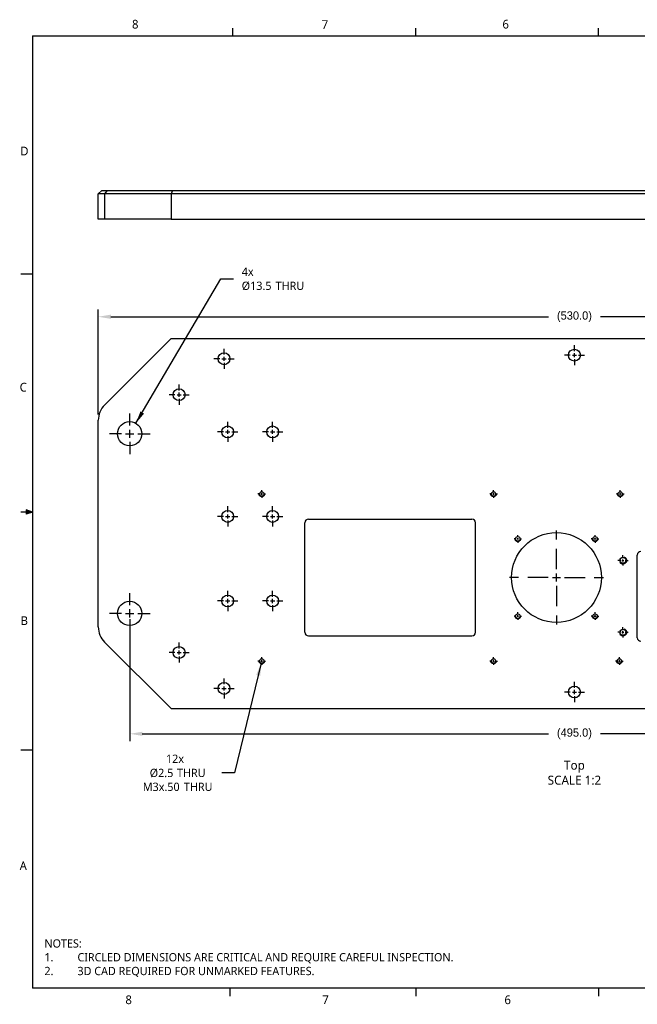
# Model space of a CAD drawing. Extents: x 0.3 to 39, y 0.1 to 10.9.
# Tile 1 of 3: x 0.3 to 7, y 0.1 to 10.9. Entities that reach past the tile are written whole.
import ezdxf

# ---------------------------------------------------------------- set-up
doc = ezdxf.new("R2010")
doc.units = 0
doc.header["$LTSCALE"] = 0.5
doc.header["$MEASUREMENT"] = 0
doc.header["$PDMODE"] = 33
doc.header["$PDSIZE"] = 0.03937
doc.linetypes.add('CENTER', pattern=[0.72, 0.45, -0.09, 0.09, -0.09])
doc.linetypes.add('HIDDEN', pattern=[0.15, 0.1, -0.05])
doc.layers.get('DEFPOINTS').update_dxf_attribs({"linetype": 'CONTINUOUS'})
for name, color, linetype in [('ANNOTATION_LINES', 7, 'CONTINUOUS'), ('ANNOTATION_TEXT', 7, 'CONTINUOUS'), ('BORDER_FRAME', 7, 'CONTINUOUS'), ('CENTERMARKS', 7, 'CONTINUOUS'), ('SKETCHED_GEOMETRY', 7, 'CONTINUOUS'), ('SURFACE_THREAD_SYMBOLS_ON_', 7, 'HIDDEN'), ('TANGENT_LINES', 7, 'CONTINUOUS'), ('VISIBLE', 7, 'CONTINUOUS')]:
    doc.layers.add(name, color=color, linetype=linetype)
doc.styles.add('ONSHAPE-STANDARD', font='NotoSans-Regular.ttf')
doc.styles.add('ONSHAPE-STANDARD-DIMENSION', font='txt')
doc.styles.add('ONSHAPE-STANDARD-HOLE-CALL', font='Noto Sans', dxfattribs={"height": 0.090551})
doc.styles.add('ONSHAPE-STANDARD-NOTESTYLE', font='Noto Sans', dxfattribs={"height": 0.090551})
doc.styles.add('ONSHAPE-STANDARD-VIEW-LABE', font='Noto Sans', dxfattribs={"height": 0.098425})
doc.dimstyles.new('ONSHAPE-STANDARD$0', dxfattribs={"dimtxt": 0.090551, "dimasz": 0.137795, "dimexe": 0.07874, "dimexo": 0.062992, "dimgap": 0.090551, "dimtad": 0, "dimtih": 1, "dimtoh": 1, "dimdec": 1, "dimlfac": 25.4, "dimzin": 7, "dimtxsty": 'ONSHAPE-STANDARD-DIMENSION', "dimcen": 0.09, "dimclrd": 7, "dimclre": 7, "dimclrt": 7, "dimadec": 1, "dimazin": 3, "dimtfac": 1, "dimtdec": 1, "dimtofl": 0, "dimtmove": 0, "dimatfit": 3, "dimtolj": 1, "dimtzin": 7})

# ---------------------------------------------------------------- blocks, each defined once
blk = doc.blocks.new('*U2', base_point=(-0.091, -0.125))
at = {"layer": 'ANNOTATION_TEXT', "color": 0, "char_height": 0.0906, "attachment_point": 7, "style": 'ONSHAPE-STANDARD-HOLE-CALL'}
for s, insert in [('4x ', (0, -0.091)), ('%%c13.5', (0, -0.249)), (' THRU', (0.341, -0.247))]:
    blk.add_mtext(s, dxfattribs=dict(at, insert=insert))
blk = doc.blocks.new('*U3', base_point=(0.866, -0.2))
at = {"layer": 'ANNOTATION_TEXT', "color": 0, "char_height": 0.0906, "style": 'ONSHAPE-STANDARD-HOLE-CALL'}
for s, insert, attachment_point in [('12x ', (0.353, -0.091), 8), ('%%c2.5', (0.076, -0.25), 7), (' THRU', (0.344, -0.247), 7), ('M3x.50', (0, -0.4), 7), (' THRU', (0.42, -0.399), 7)]:
    blk.add_mtext(s, dxfattribs=dict(at, insert=insert, attachment_point=attachment_point))
blk = doc.blocks.new('*D5')
at = {"layer": 'ANNOTATION_TEXT', "color": 7}
for p, q in [((1.113, 6.568), (1.113, 7.718)), ((11.546, 7.462), (11.546, 7.718)), ((1.251, 7.639), (6.045, 7.639)), ((11.409, 7.639), (6.615, 7.639)), ((11.546, 6.568), (11.546, 7.337))]:
    blk.add_line(p, q, dxfattribs=at)
for points in [[(1.251, 7.662), (1.251, 7.616), (1.113, 7.639)], [(11.409, 7.616), (11.409, 7.662), (11.546, 7.639)]]:
    blk.add_solid(points, dxfattribs=at)
at = {"layer": 'DEFPOINTS', "color": 0}
for p in [(11.546, 7.639), (1.113, 6.505), (11.546, 6.505)]:
    blk.add_point(p, dxfattribs=at)
at = {"layer": 'ANNOTATION_TEXT', "color": 7, "insert": (6.33, 7.639), "char_height": 0.09055, "attachment_point": 5, "style": 'ONSHAPE-STANDARD-DIMENSION'}
blk.add_mtext('\\A1;(530.0)', dxfattribs=at)
blk = doc.blocks.new('*D7')
at = {"layer": 'ANNOTATION_TEXT', "color": 7}
for p, q in [((1.458, 4.325), (1.458, 2.99)), ((11.202, 4.325), (11.202, 3.407)), ((11.202, 3.282), (11.202, 2.99)), ((1.596, 3.069), (6.045, 3.069)), ((11.064, 3.069), (6.615, 3.069))]:
    blk.add_line(p, q, dxfattribs=at)
for points in [[(1.596, 3.092), (1.596, 3.046), (1.458, 3.069)], [(11.064, 3.046), (11.064, 3.092), (11.202, 3.069)]]:
    blk.add_solid(points, dxfattribs=at)
at = {"layer": 'DEFPOINTS', "color": 0}
for p in [(1.458, 4.388), (11.202, 4.388), (11.202, 3.069)]:
    blk.add_point(p, dxfattribs=at)
at = {"layer": 'ANNOTATION_TEXT', "color": 7, "insert": (6.33, 3.069), "char_height": 0.09055, "attachment_point": 5, "style": 'ONSHAPE-STANDARD-DIMENSION'}
blk.add_mtext('\\A1;(495.0)', dxfattribs=at)

msp = doc.modelspace()

# ---------------------------------------------------------------- linework, layer by layer
at = {"layer": 'ANNOTATION_LINES'}
for p, q in [((1.5251, 6.4712, 0.0197), (2.4561, 8.0533, -0.0197)), ((2.4561, 8.0533), (2.5939, 8.0533)), ((2.8987, 3.8426, 0.0197), (2.6049, 2.6412, -0.0197)), ((2.6049, 2.6412), (2.4671, 2.6412))]:
    msp.add_line(p, q, dxfattribs=at)
for points in [[(1.6148, 6.5783), (1.5251, 6.4712), (1.5752, 6.6016)], [(2.8437, 3.7142), (2.8987, 3.8426), (2.8883, 3.7033)]]:
    msp.add_solid(points, dxfattribs=at)
at = {"layer": 'BORDER_FRAME'}
for p, q in [((2.5875, 10.7165), (2.5875, 10.8028)), ((4.5911, 10.7165), (4.5911, 10.8028)), ((6.5947, 10.7165), (6.5947, 10.8028)), ((0.3928, 10.7165), (0.3928, 0.2823)), ((0.3928, 10.7165), (16.846, 10.7165)), ((0.3924, 8.1073), (0.2652, 8.1073)), ((0.3924, 5.4994), (0.324, 5.5238)), ((0.324, 5.5238), (0.324, 5.4764)), ((0.3924, 5.4994), (0.324, 5.5086)), ((0.3924, 5.4994), (0.2652, 5.4994)), ((0.3924, 5.4994), (0.324, 5.4764)), ((0.3924, 5.4994), (0.324, 5.4889)), ((0.3924, 2.8915), (0.2652, 2.8915)), ((16.846, 0.2823), (0.3928, 0.2823)), ((2.5559, 0.2795), (2.5559, 0.1959)), ((4.5911, 0.2822), (4.5911, 0.1959)), ((6.5947, 0.2822), (6.5947, 0.1959))]:
    msp.add_line(p, q, dxfattribs=at)
at = {"layer": 'CENTERMARKS', "linetype": 'CENTER'}
for p, q in [((2.4912, 7.224), (2.4912, 7.2889)), ((6.3298, 7.2633), (6.3298, 7.3283)), ((2.4457, 7.1785), (2.3808, 7.1785)), ((2.4912, 7.133), (2.4912, 7.0681)), ((2.5367, 7.1785), (2.6016, 7.1785)), ((6.2843, 7.2179), (6.2194, 7.2179)), ((6.3298, 7.1724), (6.3298, 7.1074)), ((6.3753, 7.2179), (6.4402, 7.2179)), ((1.9991, 6.8303), (1.9991, 6.8952)), ((1.9536, 6.7848), (1.8887, 6.7848)), ((1.9991, 6.7393), (1.9991, 6.6743)), ((2.0446, 6.7848), (2.1095, 6.7848)), ((1.4577, 6.4466), (1.4577, 6.5795)), ((2.5311, 6.423), (2.5311, 6.4879)), ((3.0232, 6.423), (3.0232, 6.4879)), ((2.4856, 6.3775), (2.4207, 6.3775)), ((2.5766, 6.3775), (2.6415, 6.3775)), ((2.9777, 6.3775), (2.9128, 6.3775)), ((3.0687, 6.3775), (3.1337, 6.3775)), ((1.3677, 6.3566), (1.2349, 6.3566)), ((1.4577, 6.2666), (1.4577, 6.1338)), ((1.5477, 6.3566), (1.6806, 6.3566)), ((2.5311, 6.332), (2.5311, 6.2671)), ((3.0232, 6.332), (3.0232, 6.2671)), ((2.9046, 5.7144), (2.9046, 5.739)), ((5.444, 5.7144), (5.444, 5.739)), ((6.8318, 5.7144), (6.8318, 5.739)), ((2.8874, 5.6972), (2.8628, 5.6972)), ((2.9046, 5.68), (2.9046, 5.6554)), ((2.9218, 5.6972), (2.9464, 5.6972)), ((5.4267, 5.6972), (5.4021, 5.6972)), ((5.444, 5.68), (5.444, 5.6554)), ((5.4612, 5.6972), (5.4858, 5.6972)), ((6.8145, 5.6972), (6.7899, 5.6972)), ((6.8318, 5.68), (6.8318, 5.6554)), ((6.849, 5.6972), (6.8736, 5.6972)), ((2.5311, 5.4966), (2.5311, 5.5616)), ((3.0232, 5.4966), (3.0232, 5.5616)), ((2.4856, 5.4511), (2.4207, 5.4511)), ((2.5311, 5.4056), (2.5311, 5.3407)), ((2.5766, 5.4511), (2.6415, 5.4511)), ((2.9777, 5.4511), (2.9128, 5.4511)), ((3.0232, 5.4056), (3.0232, 5.3407)), ((3.0687, 5.4511), (3.1337, 5.4511)), ((6.1329, 4.8718), (6.1329, 5.364)), ((5.6925, 5.2051), (5.6679, 5.2051)), ((5.7097, 5.2223), (5.7097, 5.2469)), ((5.7097, 5.1878), (5.7097, 5.1632)), ((5.7269, 5.2051), (5.7515, 5.2051)), ((6.5389, 5.2051), (6.5143, 5.2051)), ((6.5562, 5.2223), (6.5562, 5.2469)), ((6.5562, 5.1878), (6.5562, 5.1632)), ((6.5734, 5.2051), (6.598, 5.2051)), ((6.838, 4.9688), (6.8047, 4.9688)), ((6.8613, 4.9921), (6.8613, 5.0254)), ((6.8846, 4.9688), (6.9179, 4.9688)), ((6.8613, 4.9455), (6.8613, 4.9122)), ((6.0429, 4.7818), (5.5508, 4.7818)), ((6.2229, 4.7818), (6.7151, 4.7818)), ((6.1329, 4.6918), (6.1329, 4.1997)), ((1.4577, 4.4781), (1.4577, 4.611)), ((2.5311, 4.5702), (2.5311, 4.6352)), ((3.0232, 4.5702), (3.0232, 4.6352)), ((2.4856, 4.5247), (2.4207, 4.5247)), ((2.5311, 4.4793), (2.5311, 4.4143)), ((2.5766, 4.5247), (2.6415, 4.5247)), ((2.9777, 4.5247), (2.9128, 4.5247)), ((3.0232, 4.4793), (3.0232, 4.4143)), ((3.0687, 4.5247), (3.1337, 4.5247)), ((1.3677, 4.3881), (1.2349, 4.3881)), ((1.5477, 4.3881), (1.6806, 4.3881)), ((5.6925, 4.3586), (5.6679, 4.3586)), ((5.7097, 4.3758), (5.7097, 4.4004)), ((5.7097, 4.3414), (5.7097, 4.3168)), ((5.7269, 4.3586), (5.7515, 4.3586)), ((6.5389, 4.3586), (6.5143, 4.3586)), ((6.5562, 4.3758), (6.5562, 4.4004)), ((6.5562, 4.3414), (6.5562, 4.3168)), ((6.5734, 4.3586), (6.598, 4.3586)), ((1.4577, 4.2981), (1.4577, 4.1653)), ((6.8613, 4.2047), (6.8613, 4.238)), ((6.838, 4.1814), (6.8047, 4.1814)), ((6.8613, 4.1581), (6.8613, 4.1248)), ((6.8846, 4.1814), (6.9179, 4.1814)), ((1.9991, 4.0055), (1.9991, 4.0704)), ((1.9536, 3.96), (1.8887, 3.96)), ((1.9991, 3.9145), (1.9991, 3.8495)), ((2.0446, 3.96), (2.1095, 3.96)), ((2.9046, 3.8837), (2.9046, 3.9083)), ((5.444, 3.8837), (5.444, 3.9083)), ((6.8219, 3.8837), (6.8219, 3.9083)), ((2.8874, 3.8665), (2.8628, 3.8665)), ((2.9046, 3.8493), (2.9046, 3.8246)), ((2.9218, 3.8665), (2.9464, 3.8665)), ((5.4267, 3.8665), (5.4021, 3.8665)), ((5.444, 3.8493), (5.444, 3.8246)), ((5.4612, 3.8665), (5.4858, 3.8665)), ((6.8047, 3.8665), (6.7801, 3.8665)), ((6.8219, 3.8493), (6.8219, 3.8246)), ((6.8391, 3.8665), (6.8637, 3.8665)), ((2.4912, 3.6118), (2.4912, 3.6767)), ((2.4457, 3.5663), (2.3808, 3.5663)), ((2.5367, 3.5663), (2.6016, 3.5663)), ((6.3298, 3.5724), (6.3298, 3.6373)), ((2.4912, 3.5208), (2.4912, 3.4558)), ((6.2843, 3.5269), (6.2194, 3.5269)), ((6.3298, 3.4814), (6.3298, 3.4165)), ((6.3753, 3.5269), (6.4402, 3.5269))]:
    msp.add_line(p, q, dxfattribs=at)
at = {"layer": 'CENTERMARKS', "linetype": 'CONTINUOUS'}
for p, q in [((6.3298, 7.1951), (6.3298, 7.2406)), ((2.4685, 7.1785), (2.5139, 7.1785)), ((2.4912, 7.1557), (2.4912, 7.2012)), ((6.3071, 7.2179), (6.3525, 7.2179)), ((1.9991, 6.762), (1.9991, 6.8075)), ((1.9763, 6.7848), (2.0218, 6.7848)), ((1.4577, 6.3116), (1.4577, 6.4016)), ((2.5084, 6.3775), (2.5538, 6.3775)), ((2.5311, 6.3548), (2.5311, 6.4002)), ((3.0005, 6.3775), (3.046, 6.3775)), ((3.0232, 6.3548), (3.0232, 6.4002)), ((1.4127, 6.3566), (1.5027, 6.3566)), ((2.896, 5.6972), (2.9132, 5.6972)), ((2.9046, 5.6886), (2.9046, 5.7058)), ((5.4354, 5.6972), (5.4526, 5.6972)), ((5.444, 5.6886), (5.444, 5.7058)), ((6.8231, 5.6972), (6.8404, 5.6972)), ((6.8318, 5.6886), (6.8318, 5.7058)), ((2.5084, 5.4511), (2.5538, 5.4511)), ((2.5311, 5.4284), (2.5311, 5.4739)), ((3.0005, 5.4511), (3.046, 5.4511)), ((3.0232, 5.4284), (3.0232, 5.4739)), ((5.7011, 5.2051), (5.7183, 5.2051)), ((5.7097, 5.1964), (5.7097, 5.2137)), ((6.5476, 5.2051), (6.5648, 5.2051)), ((6.5562, 5.1964), (6.5562, 5.2137)), ((6.8496, 4.9688), (6.8729, 4.9688)), ((6.8613, 4.9572), (6.8613, 4.9805)), ((6.0879, 4.7818), (6.1779, 4.7818)), ((6.1329, 4.7368), (6.1329, 4.8268)), ((2.5311, 4.502), (2.5311, 4.5475)), ((3.0232, 4.502), (3.0232, 4.5475)), ((1.4577, 4.3431), (1.4577, 4.4331)), ((2.5084, 4.5247), (2.5538, 4.5247)), ((3.0005, 4.5247), (3.046, 4.5247)), ((1.4127, 4.3881), (1.5027, 4.3881)), ((5.7011, 4.3586), (5.7183, 4.3586)), ((5.7097, 4.35), (5.7097, 4.3672)), ((6.5476, 4.3586), (6.5648, 4.3586)), ((6.5562, 4.35), (6.5562, 4.3672)), ((6.8496, 4.1814), (6.8729, 4.1814)), ((6.8613, 4.1698), (6.8613, 4.1931)), ((1.9763, 3.96), (2.0218, 3.96)), ((1.9991, 3.9372), (1.9991, 3.9827)), ((2.896, 3.8665), (2.9132, 3.8665)), ((2.9046, 3.8579), (2.9046, 3.8751)), ((5.4354, 3.8665), (5.4526, 3.8665)), ((5.444, 3.8579), (5.444, 3.8751)), ((6.8133, 3.8665), (6.8305, 3.8665)), ((6.8219, 3.8579), (6.8219, 3.8751)), ((2.4685, 3.5663), (2.5139, 3.5663)), ((2.4912, 3.5435), (2.4912, 3.589)), ((6.3071, 3.5269), (6.3525, 3.5269)), ((6.3298, 3.5042), (6.3298, 3.5496))]:
    msp.add_line(p, q, dxfattribs=at)
at = {"layer": 'SURFACE_THREAD_SYMBOLS_ON_'}
for centre, radius in [((2.9046, 5.6972), 0.0295), ((5.444, 5.6972), 0.0295), ((6.8318, 5.6972), 0.0295), ((5.7097, 5.2051), 0.0295), ((6.5562, 5.2051), 0.0295), ((6.8613, 4.9688), 0.0394), ((5.7097, 4.3586), 0.0295), ((6.5562, 4.3586), 0.0295), ((6.8613, 4.1814), 0.0394), ((2.9046, 3.8665), 0.0295), ((5.444, 3.8665), 0.0295), ((6.8219, 3.8665), 0.0295)]:
    msp.add_circle(centre, radius, dxfattribs=at)
at = {"layer": 'TANGENT_LINES'}
for p, q in [((1.2103, 9.0241), (1.1824, 8.9847)), ((1.1824, 8.9847), (1.1824, 8.7092))]:
    msp.add_line(p, q, dxfattribs=at)
at = {"layer": 'VISIBLE'}
for p, q in [((1.1526, 9.0241), (1.1133, 8.9847)), ((1.1133, 8.7092), (1.1133, 8.9847)), ((1.1824, 8.9847), (1.1133, 8.9847)), ((1.1526, 9.0241), (1.2103, 9.0241)), ((1.9105, 8.9847), (1.1824, 8.9847)), ((1.2103, 9.0241), (1.9268, 9.0241)), ((1.9268, 9.0241), (1.9105, 8.9847)), ((10.7491, 8.9847), (1.9105, 8.9847)), ((1.9105, 8.9847), (1.9105, 8.7092)), ((1.9268, 9.0241), (10.7328, 9.0241)), ((1.1824, 8.7092), (1.1133, 8.7092)), ((1.9105, 8.7092), (1.1824, 8.7092)), ((1.9105, 8.7092), (10.7491, 8.7092)), ((1.9105, 7.3999), (1.1824, 6.6719)), ((1.9105, 7.3999), (10.7491, 7.3999)), ((1.1133, 4.2399), (1.1133, 6.5048)), ((3.4164, 5.4216), (5.2077, 5.4216)), ((3.377, 4.1814), (3.377, 5.3822)), ((5.2471, 4.1814), (5.2471, 5.3822)), ((7.0188, 4.1224), (7.0188, 5.0279)), ((3.4164, 4.1421), (5.2077, 4.1421)), ((1.1824, 4.0729), (1.9105, 3.3448)), ((1.9105, 3.3448), (10.7491, 3.3448))]:
    msp.add_line(p, q, dxfattribs=at)
for centre, radius in [((2.4912, 7.1785), 0.065), ((6.3298, 7.2179), 0.065), ((1.9991, 6.7848), 0.065), ((1.4577, 6.3566), 0.1329), ((2.5311, 6.3775), 0.065), ((3.0232, 6.3775), 0.065), ((2.9046, 5.6972), 0.0246), ((5.444, 5.6972), 0.0246), ((6.8318, 5.6972), 0.0246), ((2.5311, 5.4511), 0.065), ((3.0232, 5.4511), 0.065), ((6.1329, 4.7818), 0.4921), ((5.7097, 5.2051), 0.0246), ((6.5562, 5.2051), 0.0246), ((6.8613, 4.9688), 0.0333), ((2.5311, 4.5247), 0.065), ((3.0232, 4.5247), 0.065), ((1.4577, 4.3881), 0.1329), ((5.7097, 4.3586), 0.0246), ((6.5562, 4.3586), 0.0246), ((6.8613, 4.1814), 0.0333), ((1.9991, 3.96), 0.065), ((2.9046, 3.8665), 0.0246), ((5.444, 3.8665), 0.0246), ((6.8219, 3.8665), 0.0246), ((2.4912, 3.5663), 0.065), ((6.3298, 3.5269), 0.065)]:
    msp.add_circle(centre, radius, dxfattribs=at)
for centre, radius, start, end in [((1.3495, 6.5048), 0.2362, 135, 180), ((3.4164, 5.3822), 0.0394, 90, 180), ((5.2077, 5.3822), 0.0394, 0, 90), ((7.0581, 5.0279), 0.0394, 90, 180), ((1.3495, 4.2399), 0.2362, 180, 225), ((3.4164, 4.1814), 0.0394, 180, 270), ((5.2077, 4.1814), 0.0394, 270, 0), ((7.0581, 4.1224), 0.0394, 180, 270)]:
    msp.add_arc(centre, radius, start, end, dxfattribs=at)

# ---------------------------------------------------------------- block references
at = {"layer": 'ANNOTATION_TEXT', "color": 7}
for name, p in [('*U2', (2.5939, 8.0533)), ('*U3', (2.4671, 2.6412))]:
    msp.add_blockref(name, p, dxfattribs=at)

# ---------------------------------------------------------------- texts
at = {"layer": 'ANNOTATION_TEXT', "color": 7, "insert": (6.3298, 2.774), "char_height": 0.098425, "attachment_point": 2, "style": 'ONSHAPE-STANDARD-VIEW-LABE'}
msp.add_mtext('Top^JSCALE 1:2', dxfattribs=at)
at = {"layer": 'ANNOTATION_TEXT', "insert": (0.523, 0.817), "char_height": 0.090551, "width": 6.788272, "attachment_point": 1, "style": 'ONSHAPE-STANDARD-NOTESTYLE'}
msp.add_mtext('NOTES:\\P1.^ICIRCLED DIMENSIONS ARE CRITICAL AND REQUIRE CAREFUL INSPECTION. \\P2.^I3D CAD REQUIRED FOR UNMARKED FEATURES. ', dxfattribs=at)
at = {"layer": 'BORDER_FRAME', "char_height": 0.0954, "attachment_point": 1, "style": 'ONSHAPE-STANDARD'}
for s, insert in [('8', (1.4826, 10.8922)), ('7', (3.5606, 10.8887)), ('6', (5.541, 10.8924)), ('D', (0.2582, 9.5022)), ('C', (0.2518, 6.9147)), ('B', (0.262, 4.3568)), ('8', (1.4107, 0.202)), ('7', (3.5672, 0.202)), ('6', (5.5633, 0.2024))]:
    msp.add_mtext(s, dxfattribs=dict(at, insert=insert))
at = {"layer": 'SKETCHED_GEOMETRY', "insert": (0.252, 1.6708), "char_height": 0.0954, "attachment_point": 1, "style": 'ONSHAPE-STANDARD'}
msp.add_mtext('A', dxfattribs=at)

# ---------------------------------------------------------------- dimensions: what is measured, and where the dimension line sits
at = {"layer": 'ANNOTATION_TEXT'}
for base, p1, p2, picture, middle in [((11.5463, 7.6392), (1.1133, 6.5048, 0.0394), (11.5463, 6.5048, 0.0394), '*D5', (6.3298, 7.6392)), ((11.2018, 3.069), (1.4577, 4.3881, 0.0394), (11.2018, 4.3881, 0.0394), '*D7', (6.3298, 3.069))]:
    dim = msp.add_linear_dim(base=base, p1=p1, p2=p2, text='(<>)', dimstyle='ONSHAPE-STANDARD$0', override={"dimlfac": 50.8, "dimpost": ''}, dxfattribs=at)
    dim.commit()
    dim.dimension.update_dxf_attribs({"geometry": picture, "text_midpoint": middle, "dimtype": 160})

doc.saveas('drawing.dxf')
